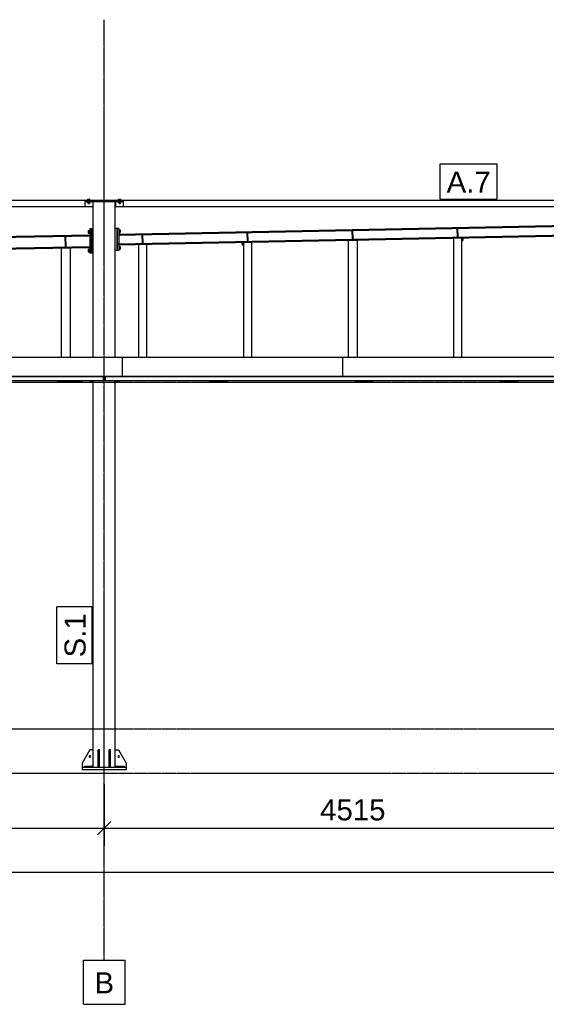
# Model space of a CAD drawing. Header units: millimetres. Extents: x 0 to 75000, y 0 to 29700.
# Tile 2 of 30: x 12431 to 17215, y 7119 to 16059. Entities that reach past the tile are written whole.
import ezdxf

# ---------------------------------------------------------------- set-up
doc = ezdxf.new("R2010")
doc.units = ezdxf.units.MM
doc.linetypes.add('DXK_LINE_DOT3', pattern=[5.9187, 2.979, -0.9799, 0.9799, -0.9799])
for name, color, linetype in [('TS_INNE_OBIEKTY', 7, 'Continuous'), ('TS_LINIE_WIDOCZNE', 7, 'Continuous'), ('TS_OPISY', 7, 'Continuous'), ('TS_OPISY_LINIE', 7, 'Continuous'), ('TS_OPISY_RAMKA', 7, 'Continuous'), ('TS_WYMIARY', 7, 'Continuous'), ('TS_WYMIARY_TEKST', 7, 'Continuous')]:
    doc.layers.add(name, color=color, linetype=linetype)
doc.styles.add('Arial', font='ARIAL.TTF', dxfattribs={"height": 0.2})

# ---------------------------------------------------------------- blocks, each defined once
blk = doc.blocks.new('Part-305655500-5575 - 5231')
at = {"layer": 'TS_LINIE_WIDOCZNE', "color": 1, "linetype": 'Continuous'}
for p, q in [((12809.2, 13986.6), (12889.2, 13988.2)), ((12809.2, 12995.4), (12809.2, 13986.6)), ((12889.2, 13988.2), (12889.2, 12995.4))]:
    blk.add_line(p, q, dxfattribs=at)
blk = doc.blocks.new('Part-305655500-6635 - 5231')
at = {"layer": 'TS_LINIE_WIDOCZNE', "color": 1, "linetype": 'Continuous'}
for p, q in [((13067.2, 12773.8), (13067.2, 12783.8)), ((13083.2, 12773.8), (13067.2, 12773.8)), ((13083.2, 12783.8), (13083.2, 12773.8))]:
    blk.add_line(p, q, dxfattribs=at)
blk = doc.blocks.new('Part-305655500-5264 - 5231')
at = {"layer": 'TS_LINIE_WIDOCZNE', "color": 1, "linetype": 'Continuous'}
for p, q in [((13099.2, 14408.8), (13299.2, 14408.8)), ((13099.2, 12995.4), (13099.2, 14408.8)), ((13299.2, 12995.4), (13299.2, 14408.8)), ((13099.2, 9268.8), (13099.2, 12783.8)), ((13299.2, 9268.8), (13299.2, 12783.8))]:
    blk.add_line(p, q, dxfattribs=at)
blk = doc.blocks.new('Part-305655500-5266 - 5231')
at = {"layer": 'TS_LINIE_WIDOCZNE', "color": 1, "linetype": 'Continuous'}
for p, q in [((13399.2, 9268.8), (12999.2, 9268.8)), ((12999.2, 9268.8), (12999.2, 9248.8)), ((13399.2, 9248.8), (12999.2, 9248.8)), ((13399.2, 9268.8), (13399.2, 9248.8))]:
    blk.add_line(p, q, dxfattribs=at)
blk = doc.blocks.new('Part-305655500-5267 - 5231')
at = {"layer": 'TS_LINIE_WIDOCZNE', "color": 1, "linetype": 'Continuous'}
for p, q in [((13255.2, 9428.8), (13243.2, 9428.8)), ((13243.2, 9268.8), (13243.2, 9428.8)), ((13255.2, 9268.8), (13255.2, 9428.8)), ((13243.2, 9308.8), (13255.2, 9308.8))]:
    blk.add_line(p, q, dxfattribs=at)
blk = doc.blocks.new('Part-305655500-5268 - 5231')
at = {"layer": 'TS_LINIE_WIDOCZNE', "color": 1, "linetype": 'Continuous'}
for p, q in [((13155.2, 9428.8), (13143.2, 9428.8)), ((13143.2, 9268.8), (13143.2, 9428.8)), ((13155.2, 9268.8), (13155.2, 9428.8)), ((13143.2, 9308.8), (13155.2, 9308.8))]:
    blk.add_line(p, q, dxfattribs=at)
blk = doc.blocks.new('Part-305655500-5272 - 5231')
at = {"layer": 'TS_LINIE_WIDOCZNE', "color": 1, "linetype": 'Continuous'}
for p, q in [((13299.2, 9288.8), (13299.2, 9428.8)), ((13299.2, 9428.8), (13329.2, 9428.8)), ((13329.2, 9428.8), (13399.2, 9308.8)), ((13399.2, 9308.8), (13399.2, 9268.8)), ((13319.2, 9268.8), (13299.2, 9288.8))]:
    blk.add_line(p, q, dxfattribs=at)
blk = doc.blocks.new('Part-305655500-5273 - 5231')
at = {"layer": 'TS_LINIE_WIDOCZNE', "color": 1, "linetype": 'Continuous'}
for p, q in [((13069.2, 9428.8), (12999.2, 9308.8)), ((13099.2, 9428.8), (13069.2, 9428.8)), ((13099.2, 9288.8), (13099.2, 9428.8)), ((12999.2, 9308.8), (12999.2, 9268.8)), ((13079.2, 9268.8), (13099.2, 9288.8))]:
    blk.add_line(p, q, dxfattribs=at)
blk = doc.blocks.new('Part-305655500-5275 - 5231')
at = {"layer": 'TS_LINIE_WIDOCZNE', "color": 1, "linetype": 'Continuous'}
for p, q in [((13319.2, 9280.8), (13379.2, 9280.8)), ((13319.2, 9268.8), (13319.2, 9280.8)), ((13379.2, 9280.8), (13379.2, 9268.8))]:
    blk.add_line(p, q, dxfattribs=at)
blk = doc.blocks.new('Part-305655500-5277 - 5231')
at = {"layer": 'TS_LINIE_WIDOCZNE', "color": 1, "linetype": 'Continuous'}
for p, q in [((13019.2, 9280.8), (13079.2, 9280.8)), ((13019.2, 9268.8), (13019.2, 9280.8)), ((13079.2, 9280.8), (13079.2, 9268.8))]:
    blk.add_line(p, q, dxfattribs=at)
blk = doc.blocks.new('Bolt-305655500-5284 - 5231')
at = {"layer": 'TS_INNE_OBIEKTY', "color": 1, "linetype": 'Continuous'}
for start, end in [(90, 270), (90, 270), (270, 90), (270, 90)]:
    blk.add_arc((13329.2, 9368.8), 7, start, end, dxfattribs=at)
blk = doc.blocks.new('Bolt-305655500-5287 - 5231')
at = {"layer": 'TS_INNE_OBIEKTY', "color": 1, "linetype": 'Continuous'}
for start, end in [(108, 288), (108, 288), (288, 108), (288, 108)]:
    blk.add_arc((13069.2, 9368.8), 7, start, end, dxfattribs=at)
blk = doc.blocks.new('Part-305655500-5410 - 5231')
at = {"layer": 'TS_LINIE_WIDOCZNE', "color": 1, "linetype": 'Continuous'}
for p, q in [((13304.2, 14414.8), (13304.2, 14418.8)), ((13304.2, 14418.8), (17709.2, 14418.8)), ((13304.2, 14414.8), (13374.2, 14414.8)), ((13304.2, 14358.8), (13304.2, 14408.8)), ((13374.2, 14358.8), (13374.2, 14418.8)), ((17639.2, 14358.8), (17639.2, 14418.8)), ((17639.2, 14414.8), (17709.2, 14414.8)), ((17709.2, 14414.8), (17709.2, 14418.8)), ((17644.2, 14358.8), (13304.2, 14358.8))]:
    blk.add_line(p, q, dxfattribs=at)
blk = doc.blocks.new('Part-305655500-6387 - 5231')
at = {"layer": 'TS_LINIE_WIDOCZNE', "color": 1, "linetype": 'Continuous'}
for p, q in [((13099.2, 14158.8), (13083.2, 14158.8)), ((13083.2, 13938.8), (13083.2, 14158.8)), ((13099.2, 13938.8), (13099.2, 14158.8)), ((13099.2, 13938.8), (13083.2, 13938.8))]:
    blk.add_line(p, q, dxfattribs=at)
blk = doc.blocks.new('Part-305655500-5476 - 5231')
at = {"layer": 'TS_LINIE_WIDOCZNE', "color": 1, "linetype": 'Continuous'}
for p, q in [((13191.2, 12783.8), (13191.2, 12816.8)), ((13199.2, 12816.8), (13199.2, 12783.8)), ((13199.2, 12783.8), (13191.2, 12783.8))]:
    blk.add_line(p, q, dxfattribs=at)
blk = doc.blocks.new('Part-305655500-5474 - 5231')
at = {"layer": 'TS_LINIE_WIDOCZNE', "color": 1, "linetype": 'Continuous'}
for p, q in [((6316.7, 12816.8), (6316.7, 12783.8)), ((13191.2, 12783.8), (13191.2, 12816.8)), ((6316.7, 12783.8), (6403.6, 12783.8)), ((6463.6, 12783.8), (13191.2, 12783.8))]:
    blk.add_line(p, q, dxfattribs=at)
blk = doc.blocks.new('Part-305655500-5413 - 5231')
at = {"layer": 'TS_LINIE_WIDOCZNE', "color": 1, "linetype": 'Continuous'}
for p, q in [((6727.7, 14358.8), (6727.7, 14418.8)), ((6727.7, 14418.8), (13094.2, 14418.8)), ((13024.2, 14358.8), (13024.2, 14418.8)), ((13094.2, 14414.8), (13024.2, 14414.8)), ((13094.2, 14418.8), (13094.2, 14414.8)), ((13094.2, 14408.8), (13094.2, 14358.8)), ((13094.2, 14358.8), (6727.7, 14358.8))]:
    blk.add_line(p, q, dxfattribs=at)
blk = doc.blocks.new('Part-305655500-5467 - 5231')
at = {"layer": 'TS_LINIE_WIDOCZNE', "color": 1, "linetype": 'Continuous'}
for p, q in [((17363.2, 12883.8), (17363.3, 12883.8)), ((17366.3, 12883.8), (17370.2, 12883.8)), ((13207.2, 12783.8), (13207.2, 12816.8)), ((17706.2, 12783.8), (17706.2, 12816.8)), ((13207.2, 12783.8), (17706.2, 12783.8))]:
    blk.add_line(p, q, dxfattribs=at)
blk = doc.blocks.new('Part-305655500-5477 - 5231')
at = {"layer": 'TS_LINIE_WIDOCZNE', "color": 1, "linetype": 'Continuous'}
for p, q in [((13199.2, 12783.8), (13199.2, 12816.8)), ((13207.2, 12816.8), (13207.2, 12783.8)), ((13207.2, 12783.8), (13199.2, 12783.8))]:
    blk.add_line(p, q, dxfattribs=at)
blk = doc.blocks.new('Part-305655500-5860 - 5231')
at = {"layer": 'TS_LINIE_WIDOCZNE', "color": 1, "linetype": 'Continuous'}
for p, q in [((16375.4, 14076.1), (16445.4, 14077.5)), ((16375.4, 12995.4), (16375.4, 14076.1)), ((16445.4, 14077.5), (16445.4, 12995.4))]:
    blk.add_line(p, q, dxfattribs=at)
blk = doc.blocks.new('Part-305655500-6679 - 5231')
at = {"layer": 'TS_LINIE_WIDOCZNE', "color": 1, "linetype": 'Continuous'}
for p, q in [((15471.8, 12777.8), (15471.8, 12783.8)), ((15641.8, 12777.8), (15471.8, 12777.8)), ((15641.8, 12783.8), (15641.8, 12777.8))]:
    blk.add_line(p, q, dxfattribs=at)
blk = doc.blocks.new('Part-305655500-5589 - 5231')
at = {"layer": 'TS_LINIE_WIDOCZNE', "color": 1, "linetype": 'Continuous'}
for p, q in [((13514.2, 14018.8), (13584.2, 14020.2)), ((13514.2, 12995.4), (13514.2, 14018.8)), ((13584.2, 14020.2), (13584.2, 12995.4))]:
    blk.add_line(p, q, dxfattribs=at)
blk = doc.blocks.new('Part-305655500-6550 - 5231')
at = {"layer": 'TS_LINIE_WIDOCZNE', "color": 1, "linetype": 'Continuous'}
for p, q in [((13083.2, 14158.8), (13067.2, 14158.8)), ((13067.2, 14158.8), (13067.2, 13938.8)), ((13083.2, 14158.8), (13083.2, 13938.8)), ((13083.2, 13938.8), (13067.2, 13938.8))]:
    blk.add_line(p, q, dxfattribs=at)
blk = doc.blocks.new('GridLine-305655500-6920 - 5231')
at = {"layer": 'TS_INNE_OBIEKTY', "color": 4, "linetype": 'DXK_LINE_DOT3'}
blk.add_line((4398.7, 9218.8), (32501.2, 9218.8), dxfattribs=at)
blk = doc.blocks.new('Part-305655500-5830 - 5231')
at = {"layer": 'TS_LINIE_WIDOCZNE', "color": 1, "linetype": 'Continuous'}
for p, q in [((14467.9, 14037.9), (14537.9, 14039.3)), ((14467.9, 12995.4), (14467.9, 14037.9)), ((14537.9, 14039.3), (14537.9, 12995.4))]:
    blk.add_line(p, q, dxfattribs=at)
blk = doc.blocks.new('GridLine-305655500-6922 - 5231')
at = {"layer": 'TS_INNE_OBIEKTY', "color": 4, "linetype": 'DXK_LINE_DOT3'}
blk.add_line((4398.7, 12768.8), (32501.2, 12768.8), dxfattribs=at)
blk = doc.blocks.new('Part-305655500-5845 - 5231')
at = {"layer": 'TS_LINIE_WIDOCZNE', "color": 1, "linetype": 'Continuous'}
for p, q in [((15416.7, 14056.9), (15496.7, 14058.5)), ((15416.7, 12995.4), (15416.7, 14056.9)), ((15496.7, 14058.5), (15496.7, 12995.4))]:
    blk.add_line(p, q, dxfattribs=at)
blk = doc.blocks.new('Part-305655500-6230 - 5231')
at = {"layer": 'TS_LINIE_WIDOCZNE', "color": 1, "linetype": 'Continuous'}
for p, q in [((11363.2, 12995.4), (11363.2, 12816.8)), ((11363.2, 12995.4), (13363.2, 12995.4)), ((13363.2, 12995.4), (13363.2, 12820.3)), ((13363.2, 12820.3), (11363.2, 12820.3)), ((13363.2, 12816.8), (11363.2, 12816.8)), ((13363.2, 12820.3), (13363.2, 12816.8))]:
    blk.add_line(p, q, dxfattribs=at)
blk = doc.blocks.new('Bolt-305655500-6294 - 5231')
at = {"layer": 'TS_INNE_OBIEKTY', "color": 1, "linetype": 'Continuous'}
for p, q in [((14450.1, 14029), (14455.1, 14029.1)), ((14450.1, 14029), (14450.1, 14028.2)), ((14450.1, 14028.2), (14450.4, 14017.1)), ((14450.4, 14017.1), (14455.4, 14017.2)), ((14455, 14032.6), (14465, 14032.8)), ((14455, 14032.6), (14455.4, 14013.7)), ((14455.2, 14023.1), (14465.2, 14023.3)), ((14455.4, 14013.7), (14465.4, 14013.9)), ((14465, 14035.3), (14467.5, 14035.4)), ((14465, 14035.3), (14465.5, 14011.4)), ((14465.5, 14011.4), (14467.9, 14011.4))]:
    blk.add_line(p, q, dxfattribs=at)
blk = doc.blocks.new('Part-305655500-6231 - 5231')
at = {"layer": 'TS_LINIE_WIDOCZNE', "color": 1, "linetype": 'Continuous'}
for p, q in [((13363.2, 12995.4), (13363.2, 12816.8)), ((13363.2, 12995.4), (15363.2, 12995.4)), ((15363.2, 12995.4), (15363.2, 12816.8)), ((15363.2, 12820.3), (13363.2, 12820.3)), ((15363.2, 12816.8), (13363.2, 12816.8))]:
    blk.add_line(p, q, dxfattribs=at)
blk = doc.blocks.new('Part-305655500-6129 - 5231')
at = {"layer": 'TS_LINIE_WIDOCZNE', "color": 1, "linetype": 'Continuous'}
for p, q in [((13029.2, 14408.8), (13029.2, 14414.8)), ((13029.2, 14408.8), (13099.2, 14408.8)), ((13094.2, 14414.8), (13304.2, 14414.8)), ((13299.2, 14408.8), (13369.2, 14408.8)), ((13369.2, 14408.8), (13369.2, 14414.8))]:
    blk.add_line(p, q, dxfattribs=at)
blk = doc.blocks.new('Bolt-305655500-6130 - 5231')
at = {"layer": 'TS_INNE_OBIEKTY', "color": 1, "linetype": 'Continuous'}
for p, q in [((13071.2, 14421.3), (13047.2, 14421.3)), ((13047.2, 14418.8), (13047.2, 14421.3)), ((13047.2, 14406.3), (13047.2, 14408.8)), ((13071.2, 14406.3), (13047.2, 14406.3)), ((13048.2, 14396.3), (13048.2, 14406.3)), ((13048.2, 14396.3), (13070.1, 14396.3)), ((13048.8, 14421.3), (13048.8, 14429.3)), ((13048.8, 14429.3), (13069.6, 14429.3)), ((13053.2, 14391.3), (13053.2, 14396.3)), ((13053.7, 14396.3), (13053.7, 14406.3)), ((13054, 14421.3), (13054, 14429.3)), ((13064.4, 14421.3), (13064.4, 14429.3)), ((13064.6, 14396.3), (13064.6, 14406.3)), ((13065.2, 14391.3), (13065.2, 14396.3)), ((13069.6, 14421.3), (13069.6, 14429.3)), ((13070.1, 14396.3), (13070.1, 14406.3)), ((13071.2, 14418.8), (13071.2, 14421.3)), ((13071.2, 14406.3), (13071.2, 14408.8)), ((13053.2, 14391.3), (13054, 14391.3)), ((13054, 14391.3), (13065.2, 14391.3))]:
    blk.add_line(p, q, dxfattribs=at)
blk = doc.blocks.new('Bolt-305655500-6131 - 5231')
at = {"layer": 'TS_INNE_OBIEKTY', "color": 1, "linetype": 'Continuous'}
for p, q in [((13351.2, 14421.3), (13327.2, 14421.3)), ((13327.2, 14418.8), (13327.2, 14421.3)), ((13327.2, 14406.3), (13327.2, 14408.8)), ((13351.2, 14406.3), (13327.2, 14406.3)), ((13328.2, 14396.3), (13328.2, 14406.3)), ((13328.2, 14396.3), (13350.1, 14396.3)), ((13328.8, 14421.3), (13328.8, 14429.3)), ((13328.8, 14429.3), (13349.6, 14429.3)), ((13333.2, 14391.3), (13333.2, 14396.3)), ((13333.7, 14396.3), (13333.7, 14406.3)), ((13334, 14421.3), (13334, 14429.3)), ((13344.4, 14421.3), (13344.4, 14429.3)), ((13344.6, 14396.3), (13344.6, 14406.3)), ((13345.2, 14391.3), (13345.2, 14396.3)), ((13349.6, 14421.3), (13349.6, 14429.3)), ((13350.1, 14396.3), (13350.1, 14406.3)), ((13351.2, 14418.8), (13351.2, 14421.3)), ((13351.2, 14406.3), (13351.2, 14408.8)), ((13333.2, 14391.3), (13334, 14391.3)), ((13334, 14391.3), (13345.2, 14391.3))]:
    blk.add_line(p, q, dxfattribs=at)
blk = doc.blocks.new('Part-305655500-6140 - 5231')
at = {"layer": 'TS_LINIE_WIDOCZNE', "color": 1, "linetype": 'Continuous'}
for p, q in [((6632.7, 13976.9), (13067.2, 14105.8)), ((6632.7, 13968.9), (13067.2, 14097.8)), ((13067.2, 14097.8), (13067.2, 14105.8)), ((6632.7, 13870.9), (13067.2, 13999.8)), ((6632.7, 13862.9), (13067.2, 13991.8)), ((6632.7, 13976.9), (6632.7, 13968.9)), ((13067.2, 13991.8), (13067.2, 13999.8)), ((6632.7, 13862.9), (6632.7, 13870.9))]:
    blk.add_line(p, q, dxfattribs=at)
blk = doc.blocks.new('Part-305655500-6157 - 5231')
at = {"layer": 'TS_LINIE_WIDOCZNE', "color": 1, "linetype": 'Continuous'}
for p, q in [((13331.2, 14111.1), (17612.2, 14196.9)), ((13331.2, 14103.1), (17612.2, 14188.9)), ((17612.2, 14188.9), (17612.2, 14196.9)), ((13331.2, 14111.1), (13331.2, 14103.1)), ((13331.2, 14023.1), (17612.2, 14108.8)), ((13331.2, 14015.1), (17612.2, 14100.8)), ((17612.2, 14100.8), (17612.2, 14108.8)), ((13331.2, 14015.1), (13331.2, 14023.1))]:
    blk.add_line(p, q, dxfattribs=at)
blk = doc.blocks.new('Part-305655500-6219 - 5231')
at = {"layer": 'TS_LINIE_WIDOCZNE', "color": 1, "linetype": 'Continuous'}
for p, q in [((15363.2, 12995.4), (15363.2, 12816.8)), ((15363.2, 12995.4), (17363.2, 12995.4)), ((17363.2, 12995.4), (17363.2, 12820.3)), ((17363.2, 12820.3), (15363.2, 12820.3)), ((17363.2, 12816.8), (15363.2, 12816.8)), ((17363.2, 12820.3), (17363.2, 12816.8))]:
    blk.add_line(p, q, dxfattribs=at)
blk = doc.blocks.new('Part-305655500-6289 - 5231')
at = {"layer": 'TS_LINIE_WIDOCZNE', "color": 1, "linetype": 'Continuous'}
for p, q in [((16445.4, 14038), (16446.7, 14038)), ((16446.7, 14038), (16445.9, 14077.5))]:
    blk.add_line(p, q, dxfattribs=at)
blk = doc.blocks.new('Bolt-305655500-6290 - 5231')
at = {"layer": 'TS_INNE_OBIEKTY', "color": 1, "linetype": 'Continuous'}
for p, q in [((16446, 14075), (16448.5, 14075)), ((16446.5, 14051), (16449, 14051)), ((16448.5, 14075), (16449, 14051)), ((16448.5, 14072), (16456, 14072.2)), ((16448.7, 14063), (16456.2, 14063.2)), ((16448.9, 14054), (16456.4, 14054.2)), ((16456, 14072.2), (16456.4, 14054.2))]:
    blk.add_line(p, q, dxfattribs=at)
blk = doc.blocks.new('Part-305655500-6293 - 5231')
at = {"layer": 'TS_LINIE_WIDOCZNE', "color": 1, "linetype": 'Continuous'}
blk.add_line((14467.9, 14013.1), (14467.4, 14037.9), dxfattribs=at)
blk = doc.blocks.new('GridLine-305655500-6921 - 5231')
at = {"layer": 'TS_INNE_OBIEKTY', "color": 4, "linetype": 'DXK_LINE_DOT3'}
blk.add_line((4398.7, 9618.8), (32501.2, 9618.8), dxfattribs=at)
blk = doc.blocks.new('Part-305655500-6388 - 5231')
at = {"layer": 'TS_LINIE_WIDOCZNE', "color": 1, "linetype": 'Continuous'}
for p, q in [((13315.2, 14163.1), (13299.2, 14163.1)), ((13299.2, 13963.1), (13299.2, 14163.1)), ((13315.2, 13963.1), (13315.2, 14163.1)), ((13315.2, 13963.1), (13299.2, 13963.1))]:
    blk.add_line(p, q, dxfattribs=at)
blk = doc.blocks.new('Part-305655500-6673 - 5231')
at = {"layer": 'TS_LINIE_WIDOCZNE', "color": 1, "linetype": 'Continuous'}
for p, q in [((12771.8, 12777.8), (12771.8, 12783.8)), ((13001.8, 12777.8), (12771.8, 12777.8)), ((13001.8, 12783.8), (13001.8, 12777.8))]:
    blk.add_line(p, q, dxfattribs=at)
blk = doc.blocks.new('Part-305655500-6537 - 5231')
at = {"layer": 'TS_LINIE_WIDOCZNE', "color": 1, "linetype": 'Continuous'}
for p, q in [((13331.2, 14163.1), (13315.2, 14163.1)), ((13315.2, 14163.1), (13315.2, 13963.1)), ((13331.2, 14163.1), (13331.2, 13963.1)), ((13331.2, 13963.1), (13315.2, 13963.1))]:
    blk.add_line(p, q, dxfattribs=at)
blk = doc.blocks.new('Bolt-305655500-6540 - 5231')
at = {"layer": 'TS_INNE_OBIEKTY', "color": 1, "linetype": 'Continuous'}
for p, q in [((13331.2, 14153.1), (13334.2, 14153.1)), ((13334.2, 14153.1), (13334.2, 14123.1)), ((13334.2, 14150.1), (13344.2, 14150.1)), ((13334.2, 14138.1), (13344.2, 14138.1)), ((13334.2, 14126.1), (13344.2, 14126.1)), ((13344.2, 14150.1), (13344.2, 14126.1)), ((13331.2, 14123.1), (13334.2, 14123.1)), ((13331.2, 14003.1), (13334.2, 14003.1)), ((13331.2, 13973.1), (13334.2, 13973.1)), ((13334.2, 14003.1), (13334.2, 13973.1)), ((13334.2, 14000.1), (13344.2, 14000.1)), ((13334.2, 13988.1), (13344.2, 13988.1)), ((13334.2, 13976.1), (13344.2, 13976.1)), ((13344.2, 14000.1), (13344.2, 13976.1))]:
    blk.add_line(p, q, dxfattribs=at)
blk = doc.blocks.new('Part-305655500-6541 - 5231')
at = {"layer": 'TS_LINIE_WIDOCZNE', "color": 1, "linetype": 'Continuous'}
for p, q in [((13299.2, 12773.8), (13299.2, 12783.8)), ((13315.2, 12773.8), (13299.2, 12773.8)), ((13315.2, 12783.8), (13315.2, 12773.8))]:
    blk.add_line(p, q, dxfattribs=at)
blk = doc.blocks.new('Part-305655500-6545 - 5231')
at = {"layer": 'TS_LINIE_WIDOCZNE', "color": 1, "linetype": 'Continuous'}
for p, q in [((13315.2, 12773.8), (13315.2, 12783.8)), ((13331.2, 12773.8), (13315.2, 12773.8)), ((13331.2, 12783.8), (13331.2, 12773.8))]:
    blk.add_line(p, q, dxfattribs=at)
blk = doc.blocks.new('Bolt-305655500-6553 - 5231')
at = {"layer": 'TS_INNE_OBIEKTY', "color": 1, "linetype": 'Continuous'}
for p, q in [((13054.2, 14145.8), (13064.2, 14145.8)), ((13054.2, 14145.8), (13054.2, 14121.8)), ((13054.2, 14133.8), (13064.2, 14133.8)), ((13064.2, 14148.8), (13064.2, 14118.8)), ((13064.2, 14148.8), (13067.2, 14148.8)), ((13054.2, 14121.8), (13064.2, 14121.8)), ((13064.2, 14118.8), (13067.2, 14118.8)), ((13054.2, 13975.8), (13064.2, 13975.8)), ((13054.2, 13975.8), (13054.2, 13951.8)), ((13054.2, 13963.8), (13064.2, 13963.8)), ((13054.2, 13951.8), (13064.2, 13951.8)), ((13064.2, 13978.8), (13064.2, 13948.8)), ((13064.2, 13978.8), (13067.2, 13978.8)), ((13064.2, 13948.8), (13067.2, 13948.8))]:
    blk.add_line(p, q, dxfattribs=at)
blk = doc.blocks.new('Part-305655500-6571 - 5231')
at = {"layer": 'TS_LINIE_WIDOCZNE', "color": 1, "linetype": 'Continuous'}
for p, q in [((12844.1, 14092.3), (12850.1, 14092.5)), ((12846, 13996.4), (12844.1, 14092.3)), ((12852, 13996.5), (12850.1, 14092.5)), ((12846, 13996.4), (12852, 13996.5))]:
    blk.add_line(p, q, dxfattribs=at)
blk = doc.blocks.new('Part-305655500-6574 - 5231')
at = {"layer": 'TS_LINIE_WIDOCZNE', "color": 1, "linetype": 'Continuous'}
for p, q in [((13544.4, 14106.4), (13550.4, 14106.5)), ((13546, 14028.4), (13544.4, 14106.4)), ((13552, 14028.5), (13550.4, 14106.5)), ((13546, 14028.4), (13552, 14028.5))]:
    blk.add_line(p, q, dxfattribs=at)
blk = doc.blocks.new('Part-305655500-6576 - 5231')
at = {"layer": 'TS_LINIE_WIDOCZNE', "color": 1, "linetype": 'Continuous'}
for p, q in [((14498.2, 14125.5), (14504.2, 14125.6)), ((14499.8, 14047.5), (14498.2, 14125.5)), ((14505.8, 14047.6), (14504.2, 14125.6)), ((14499.8, 14047.5), (14505.8, 14047.6))]:
    blk.add_line(p, q, dxfattribs=at)
blk = doc.blocks.new('Part-305655500-6579 - 5231')
at = {"layer": 'TS_LINIE_WIDOCZNE', "color": 1, "linetype": 'Continuous'}
for p, q in [((15451.9, 14144.6), (15457.9, 14144.7)), ((15453.5, 14066.6), (15451.9, 14144.6)), ((15459.5, 14066.7), (15457.9, 14144.7)), ((15453.5, 14066.6), (15459.5, 14066.7))]:
    blk.add_line(p, q, dxfattribs=at)
blk = doc.blocks.new('Part-305655500-6581 - 5231')
at = {"layer": 'TS_LINIE_WIDOCZNE', "color": 1, "linetype": 'Continuous'}
for p, q in [((16405.7, 14163.7), (16411.7, 14163.8)), ((16407.3, 14085.7), (16405.7, 14163.7)), ((16413.3, 14085.8), (16411.7, 14163.8)), ((16407.3, 14085.7), (16413.3, 14085.8))]:
    blk.add_line(p, q, dxfattribs=at)
blk = doc.blocks.new('Part-305655500-6628 - 5231')
at = {"layer": 'TS_LINIE_WIDOCZNE', "color": 1, "linetype": 'Continuous'}
for p, q in [((13083.2, 12773.8), (13083.2, 12783.8)), ((13099.2, 12773.8), (13083.2, 12773.8)), ((13099.2, 12783.8), (13099.2, 12773.8))]:
    blk.add_line(p, q, dxfattribs=at)
blk = doc.blocks.new('Part-305655500-6676 - 5231')
at = {"layer": 'TS_LINIE_WIDOCZNE', "color": 1, "linetype": 'Continuous'}
for p, q in [((14151.8, 12777.8), (14151.8, 12783.8)), ((14321.8, 12777.8), (14151.8, 12777.8)), ((14321.8, 12783.8), (14321.8, 12777.8))]:
    blk.add_line(p, q, dxfattribs=at)
blk = doc.blocks.new('Part-305655500-6683 - 5231')
at = {"layer": 'TS_LINIE_WIDOCZNE', "color": 1, "linetype": 'Continuous'}
for p, q in [((16791.8, 12777.8), (16791.8, 12783.8)), ((16961.8, 12777.8), (16791.8, 12777.8)), ((16961.8, 12783.8), (16961.8, 12777.8))]:
    blk.add_line(p, q, dxfattribs=at)
blk = doc.blocks.new('GridLine-305655500-6915 - 5231')
at = {"layer": 'TS_INNE_OBIEKTY', "color": 4, "linetype": 'DXK_LINE_DOT3'}
blk.add_line((13199.2, 7518.8), (13199.2, 16058.8), dxfattribs=at)
at = {"layer": 'TS_INNE_OBIEKTY', "color": 4, "linetype": 'Continuous'}
for p, q in [((13010.3, 7518.8), (13388.1, 7518.8)), ((13010.3, 7118.8), (13010.3, 7518.8)), ((13388.1, 7118.8), (13388.1, 7518.8)), ((13010.3, 7118.8), (13388.1, 7118.8))]:
    blk.add_line(p, q, dxfattribs=at)
at = {"layer": 'TS_INNE_OBIEKTY', "color": 2, "linetype": 'Continuous', "style": 'Arial'}
blk.add_text('B', height=191, dxfattribs=at).set_placement((13110.3, 7218.8))
blk = doc.blocks.new('GridLine-305655500-6923 - 5231')
at = {"layer": 'TS_INNE_OBIEKTY', "color": 4, "linetype": 'DXK_LINE_DOT3'}
blk.add_line((4398.7, 14418.8), (32501.2, 14418.8), dxfattribs=at)
blk = doc.blocks.new('StraightDimension-305655500-6935 - 5231')
at = {"layer": 'TS_WYMIARY', "color": 174, "linetype": 'Continuous'}
blk.add_line((6550.2, 8318.8), (31121.2, 8318.8), dxfattribs=at)
blk = doc.blocks.new('StraightDimension-305655500-6928 - 5231')
at = {"layer": 'TS_WYMIARY', "color": 174, "linetype": 'Continuous'}
for p, q in [((13199.2, 9118.8), (13199.2, 8558.8)), ((17714.2, 9118.8), (17714.2, 8558.8)), ((13259.2, 8778.8), (13139.2, 8658.8)), ((17654.2, 8658.8), (17774.2, 8778.8)), ((13199.2, 8718.8), (17714.2, 8718.8))]:
    blk.add_line(p, q, dxfattribs=at)
at = {"color": 0}
blk.add_wipeout([(15793.2, 8748.8), (15793.2, 9028.8), (15120.2, 9028.8), (15120.2, 8748.8)], dxfattribs=at).dxf.layer = 'TS_WYMIARY'
at = {"layer": 'TS_WYMIARY_TEKST', "color": 96, "style": 'Arial'}
blk.add_text('4515', height=191.02, dxfattribs=at).set_placement((15160.2, 8788.8))
blk = doc.blocks.new('StraightDimension-305655500-6929 - 5231')
at = {"layer": 'TS_WYMIARY', "color": 174, "linetype": 'Continuous'}
for p, q in [((6550.2, 9118.8), (6550.2, 8558.8)), ((13199.2, 9118.8), (13199.2, 8558.8)), ((6610.2, 8778.8), (6490.2, 8658.8)), ((13139.2, 8658.8), (13259.2, 8778.8)), ((6550.2, 8718.8), (13199.2, 8718.8))]:
    blk.add_line(p, q, dxfattribs=at)
at = {"color": 0}
blk.add_wipeout([(10211.2, 8748.8), (10211.2, 9028.8), (9538.2, 9028.8), (9538.2, 8748.8)], dxfattribs=at).dxf.layer = 'TS_WYMIARY'
at = {"layer": 'TS_WYMIARY_TEKST', "color": 96, "style": 'Arial'}
blk.add_text('6649', height=191.02, dxfattribs=at).set_placement((9578.2, 8788.8))
blk = doc.blocks.new('Mark-305655500-10448 - 5231')
at = {"layer": 'TS_OPISY_RAMKA', "linetype": 'Continuous'}
for p, q in [((16249.2, 14748.8), (16769.2, 14748.8)), ((16249.2, 14428.8), (16249.2, 14748.8)), ((16769.2, 14428.8), (16769.2, 14748.8)), ((16249.2, 14428.8), (16769.2, 14428.8))]:
    blk.add_line(p, q, dxfattribs=at)
blk.add_wipeout([(16709.2, 14488.8), (16709.2, 14688.8), (16309.2, 14688.8), (16309.2, 14488.8)]).dxf.layer = 'TS_OPISY_LINIE'
blk.add_wipeout([(16709.2, 14488.8), (16709.2, 14688.8), (16309.2, 14688.8), (16309.2, 14488.8)]).dxf.layer = 'TS_OPISY_LINIE'
at = {"layer": 'TS_OPISY', "style": 'Arial'}
blk.add_text('A.7', height=191.02, dxfattribs=at).set_placement((16309.2, 14488.8))
blk = doc.blocks.new('Mark-305655500-10442 - 5231')
at = {"layer": 'TS_OPISY_RAMKA', "linetype": 'Continuous'}
for p, q in [((12769.2, 10208.8), (12769.2, 10728.8)), ((13089.2, 10728.8), (12769.2, 10728.8)), ((13089.2, 10208.8), (13089.2, 10728.8)), ((13089.2, 10208.8), (12769.2, 10208.8))]:
    blk.add_line(p, q, dxfattribs=at)
blk.add_wipeout([(13029.2, 10668.8), (12829.2, 10668.8), (12829.2, 10268.8), (13029.2, 10268.8)]).dxf.layer = 'TS_OPISY_LINIE'
blk.add_wipeout([(13029.2, 10668.8), (12829.2, 10668.8), (12829.2, 10268.8), (13029.2, 10268.8)]).dxf.layer = 'TS_OPISY_LINIE'
at = {"layer": 'TS_OPISY', "style": 'Arial'}
blk.add_text('S.1', height=191.02, rotation=90.00021, dxfattribs=at).set_placement((13029.2, 10268.8))

msp = doc.modelspace()

# ---------------------------------------------------------------- block references
for name in ['GridLine-305655500-6915 - 5231', 'GridLine-305655500-6923 - 5231', 'Part-305655500-5413 - 5231', 'Part-305655500-6129 - 5231', 'Bolt-305655500-6130 - 5231', 'Part-305655500-5264 - 5231', 'Part-305655500-5410 - 5231', 'Bolt-305655500-6131 - 5231', 'Bolt-305655500-6553 - 5231', 'Part-305655500-6550 - 5231', 'Part-305655500-6387 - 5231', 'Part-305655500-6388 - 5231', 'Part-305655500-6537 - 5231', 'Part-305655500-6157 - 5231', 'Bolt-305655500-6540 - 5231', 'Part-305655500-6576 - 5231', 'Part-305655500-6579 - 5231', 'Part-305655500-6581 - 5231', 'Part-305655500-6140 - 5231', 'Part-305655500-6571 - 5231', 'Part-305655500-6574 - 5231', 'Part-305655500-6293 - 5231', 'Part-305655500-5830 - 5231', 'Part-305655500-5845 - 5231', 'Part-305655500-5860 - 5231', 'Part-305655500-6289 - 5231', 'Bolt-305655500-6290 - 5231', 'Part-305655500-5575 - 5231', 'Part-305655500-5589 - 5231', 'Bolt-305655500-6294 - 5231', 'GridLine-305655500-6922 - 5231', 'Part-305655500-6230 - 5231', 'Part-305655500-6231 - 5231', 'Part-305655500-6219 - 5231', 'Part-305655500-5467 - 5231', 'Part-305655500-5474 - 5231', 'Part-305655500-5476 - 5231', 'Part-305655500-5477 - 5231', 'Part-305655500-6673 - 5231', 'Part-305655500-6635 - 5231', 'Part-305655500-6628 - 5231', 'Part-305655500-6541 - 5231', 'Part-305655500-6545 - 5231', 'Part-305655500-6676 - 5231', 'Part-305655500-6679 - 5231', 'Part-305655500-6683 - 5231', 'GridLine-305655500-6921 - 5231', 'GridLine-305655500-6920 - 5231', 'Part-305655500-5273 - 5231', 'Part-305655500-5268 - 5231', 'Part-305655500-5267 - 5231', 'Part-305655500-5272 - 5231', 'Bolt-305655500-5287 - 5231', 'Bolt-305655500-5284 - 5231', 'Part-305655500-5266 - 5231', 'Part-305655500-5277 - 5231', 'Part-305655500-5275 - 5231']:
    msp.add_blockref(name, (0, 0))

# ---------------------------------------------------------------- next in the draw order: block references
for name in ['Mark-305655500-10448 - 5231', 'Mark-305655500-10442 - 5231', 'StraightDimension-305655500-6935 - 5231']:
    msp.add_blockref(name, (0, 0))

# ---------------------------------------------------------------- next in the draw order: block references
msp.add_blockref('StraightDimension-305655500-6928 - 5231', (0, 0))

# ---------------------------------------------------------------- next in the draw order: block references
msp.add_blockref('StraightDimension-305655500-6929 - 5231', (0, 0))

doc.saveas('drawing.dxf')
